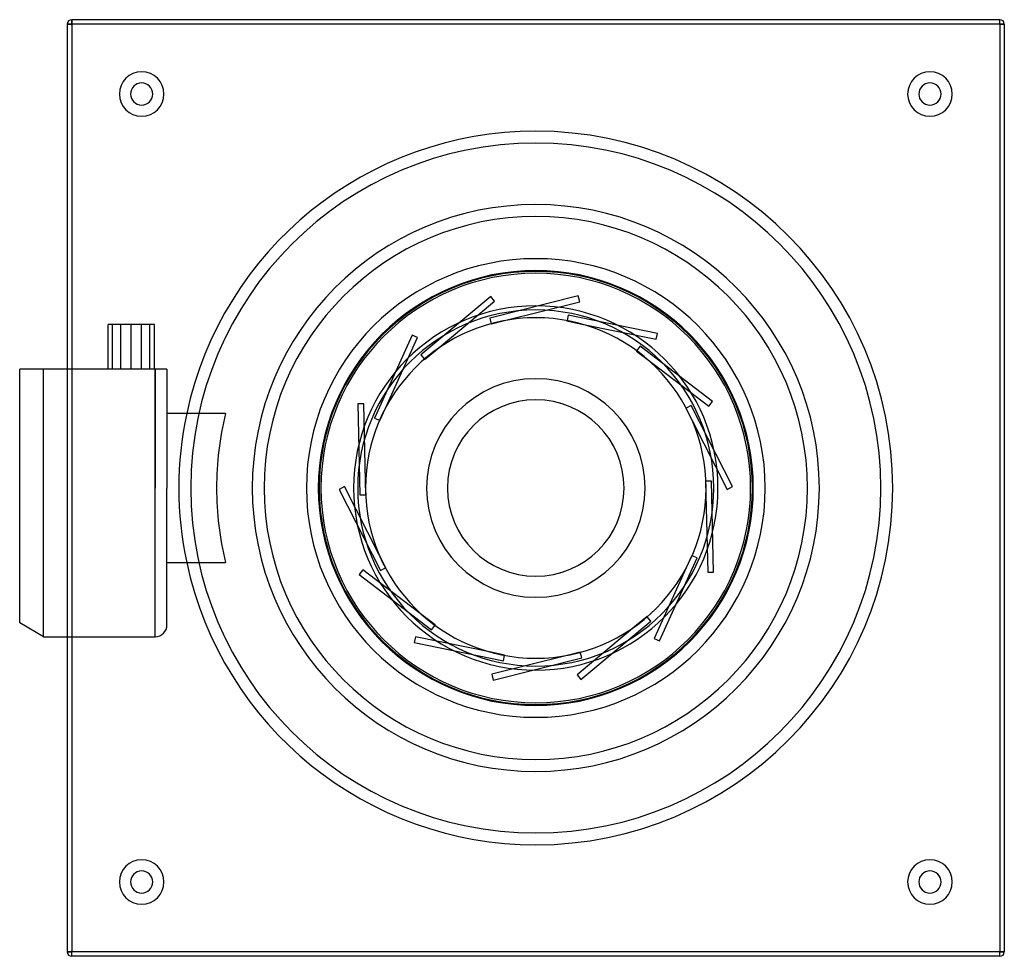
# Model space of a CAD drawing. Header units: millimetres. Extents: x -174 to 158, y -158 to 158.
import ezdxf

# ---------------------------------------------------------------- set-up
doc = ezdxf.new("R2010")
doc.units = ezdxf.units.MM
doc.layers.add('HIDDEN', color=7, linetype='Continuous')
doc.layers.add('THICK', color=7, linetype='Continuous')

msp = doc.modelspace()

# ---------------------------------------------------------------- linework, layer by layer
at = {"layer": 'HIDDEN'}
for p, q in [((-156, 156), (-157.5, 156)), ((-157.5, 156), (-157.5, 156)), ((-156, 156), (-156, 157.5)), ((-156, 157.5), (-156, 157.5)), ((-156, 156), (-156, -156)), ((156, 156), (-156, 156)), ((156, 157.5), (156, 157.5)), ((156, 156), (156, 157.5)), ((156, 156), (156, -156)), ((157.5, 156), (156, 156)), ((157.5, 156), (157.5, 156)), ((-15.16, 64.38), (-38.67, 44.75)), ((14.28, 64.58), (-15.42, 57.1)), ((-13.88, 62.85), (-15.16, 64.38)), ((-15.16, 64.38), (-15.16, 64.38)), ((14.76, 62.64), (14.28, 64.58)), ((14.28, 64.58), (14.28, 64.58)), ((-33.87, 46.15), (-13.88, 62.85)), ((-13.88, 62.85), (-13.88, 62.85)), ((-10.49, 56.28), (14.76, 62.64)), ((14.76, 62.64), (14.76, 62.64)), ((-15.42, 57.1), (-14.96, 55.26)), ((-15.42, 57.1), (-15.42, 57.1)), ((-10.49, 56.28), (-10.49, 56.28)), ((10.88, 58.14), (10.5, 56.28)), ((10.5, 56.28), (10.5, 56.28)), ((40.88, 51.99), (10.88, 58.14)), ((10.88, 58.14), (10.88, 58.14)), ((-139.47, 40), (-139.47, 55)), ((-132.53, 40), (-132.53, 55)), ((-14.96, 55.26), (-14.96, 55.26)), ((-14.93, 55.16), (-14.93, 55.16)), ((10.48, 56.18), (10.48, 56.18)), ((14.97, 55.26), (14.97, 55.26)), ((14.97, 55.26), (40.48, 50.03)), ((-41.59, 51.43), (-54.26, 23.54)), ((-50.54, 26.89), (-39.77, 50.6)), ((-39.77, 50.6), (-41.59, 51.43)), ((-41.59, 51.43), (-41.59, 51.43)), ((-39.77, 50.6), (-39.77, 50.6)), ((40.48, 50.03), (40.88, 51.99)), ((40.48, 50.03), (40.48, 50.03)), ((40.88, 51.99), (40.88, 51.99)), ((35.03, 47.66), (33.88, 46.15)), ((59.39, 29.11), (35.03, 47.66)), ((35.03, 47.66), (35.03, 47.66)), ((-38.67, 44.75), (-37.45, 43.3)), ((-38.67, 44.75), (-38.67, 44.75)), ((-37.45, 43.3), (-37.45, 43.3)), ((-37.39, 43.22), (-37.39, 43.22)), ((-33.87, 46.15), (-33.87, 46.15)), ((33.82, 46.07), (33.82, 46.07)), ((33.88, 46.15), (33.88, 46.15)), ((37.46, 43.29), (37.46, 43.29)), ((37.46, 43.29), (58.18, 27.52)), ((-173.5, 40), (-173.5, 40)), ((-165.5, -50), (-165.5, 40)), ((-157.5, 40), (-157.5, -50)), ((-156, 40), (-156, -50)), ((-128, 0), (-128, 40)), ((-124, 40), (-124, 40)), ((-57.79, 28.33), (-59.79, 28.29)), ((-59.79, 28.29), (-59.1, -2.33)), ((-59.79, 28.29), (-59.79, 28.29)), ((-57.2, 2.29), (-57.79, 28.33)), ((-57.79, 28.33), (-57.79, 28.33)), ((-50.54, 26.89), (-50.54, 26.89)), ((50.46, 26.83), (50.46, 26.83)), ((52.24, 27.74), (50.55, 26.88)), ((50.55, 26.88), (50.55, 26.88)), ((66.14, 0.45), (52.24, 27.74)), ((52.24, 27.74), (52.24, 27.74)), ((58.18, 27.52), (59.39, 29.11)), ((58.18, 27.52), (58.18, 27.52)), ((59.39, 29.11), (59.39, 29.11)), ((-124, 25), (-124, 25)), ((-117.37, 25), (-117.37, 25)), ((-54.26, 23.54), (-52.53, 22.76)), ((-54.26, 23.54), (-54.26, 23.54)), ((-52.53, 22.76), (-52.53, 22.76)), ((-52.44, 22.72), (-52.44, 22.72)), ((52.53, 22.75), (52.53, 22.75)), ((52.53, 22.75), (64.36, -0.45)), ((-64.36, 0.45), (-66.14, -0.45)), ((-52.53, -22.75), (-64.36, 0.45)), ((-64.36, 0.45), (-64.36, 0.45)), ((-57.2, 2.29), (-57.2, 2.29)), ((57.1, 2.28), (57.1, 2.28)), ((59.1, 2.33), (57.2, 2.29)), ((57.2, 2.29), (57.2, 2.29)), ((59.1, 2.33), (59.1, 2.33)), ((59.79, -28.29), (59.1, 2.33)), ((64.36, -0.45), (66.14, 0.45)), ((66.14, 0.45), (66.14, 0.45)), ((-128, -50), (-128, 0)), ((-66.14, -0.45), (-52.24, -27.74)), ((-66.14, -0.45), (-66.14, -0.45)), ((-59.1, -2.33), (-57.2, -2.29)), ((-59.1, -2.33), (-59.1, -2.33)), ((-57.2, -2.29), (-57.2, -2.29)), ((-57.1, -2.28), (-57.1, -2.28)), ((57.2, -2.29), (57.2, -2.29)), ((57.2, -2.29), (57.79, -28.33)), ((64.36, -0.45), (64.36, -0.45)), ((-52.53, -22.75), (-52.53, -22.75)), ((52.44, -22.72), (52.44, -22.72)), ((52.53, -22.76), (52.53, -22.76)), ((54.26, -23.54), (52.53, -22.76)), ((-124, -25), (-124, -25)), ((-117.37, -25), (-117.37, -25)), ((41.59, -51.43), (54.26, -23.54)), ((54.26, -23.54), (54.26, -23.54)), ((-58.18, -27.52), (-59.39, -29.11)), ((-59.39, -29.11), (-35.03, -47.66)), ((-59.39, -29.11), (-59.39, -29.11)), ((-37.46, -43.29), (-58.18, -27.52)), ((-58.18, -27.52), (-58.18, -27.52)), ((-52.24, -27.74), (-50.55, -26.88)), ((-52.24, -27.74), (-52.24, -27.74)), ((-50.55, -26.88), (-50.55, -26.88)), ((-50.46, -26.83), (-50.46, -26.83)), ((50.54, -26.89), (39.77, -50.6)), ((50.54, -26.89), (50.54, -26.89)), ((57.79, -28.33), (59.79, -28.29)), ((57.79, -28.33), (57.79, -28.33)), ((59.79, -28.29), (59.79, -28.29)), ((-37.46, -43.29), (-37.46, -43.29)), ((-35.03, -47.66), (-33.88, -46.15)), ((-33.88, -46.15), (-33.88, -46.15)), ((-33.82, -46.07), (-33.82, -46.07)), ((33.87, -46.15), (13.88, -62.85)), ((15.16, -64.38), (38.67, -44.75)), ((33.87, -46.15), (33.87, -46.15)), ((37.39, -43.22), (37.39, -43.22)), ((37.45, -43.3), (37.45, -43.3)), ((38.67, -44.75), (37.45, -43.3)), ((38.67, -44.75), (38.67, -44.75)), ((-35.03, -47.66), (-35.03, -47.66)), ((-40.48, -50.03), (-40.88, -51.99)), ((-40.88, -51.99), (-10.88, -58.14)), ((-40.88, -51.99), (-40.88, -51.99)), ((-14.97, -55.26), (-40.48, -50.03)), ((-40.48, -50.03), (-40.48, -50.03)), ((39.77, -50.6), (41.59, -51.43)), ((39.77, -50.6), (39.77, -50.6)), ((41.59, -51.43), (41.59, -51.43)), ((-14.97, -55.26), (-14.97, -55.26)), ((-10.48, -56.18), (-10.48, -56.18)), ((14.93, -55.16), (14.93, -55.16)), ((14.96, -55.26), (14.96, -55.26)), ((15.42, -57.1), (14.96, -55.26)), ((10.49, -56.28), (-14.76, -62.64)), ((-14.28, -64.58), (15.42, -57.1)), ((-10.88, -58.14), (-10.5, -56.28)), ((-10.88, -58.14), (-10.88, -58.14)), ((-10.5, -56.28), (-10.5, -56.28)), ((10.49, -56.28), (10.49, -56.28)), ((15.42, -57.1), (15.42, -57.1)), ((-14.76, -62.64), (-14.28, -64.58)), ((-14.76, -62.64), (-14.76, -62.64)), ((13.88, -62.85), (15.16, -64.38)), ((13.88, -62.85), (13.88, -62.85)), ((-14.28, -64.58), (-14.28, -64.58)), ((15.16, -64.38), (15.16, -64.38)), ((-157.5, -156), (-157.5, -156)), ((-156, -156), (-157.5, -156)), ((156, -156), (-156, -156)), ((-156, -157.5), (-156, -156)), ((-156, -157.5), (-156, -157.5)), ((156, -157.5), (156, -156)), ((157.5, -156), (156, -156)), ((156, -157.5), (156, -157.5)), ((157.5, -156), (157.5, -156))]:
    msp.add_line(p, q, dxfattribs=at)
for radius, start, end in [(116, 90, 180), (116, 0, 90), (91.32, 0, 180), (73.12, 90, 180), (73.12, 0, 90), (72.82, 0, 180), (120, 167.9753, 192.0247), (116, 180, 270), (91.32, 180, 270), (73.12, 180, 270), (72.82, 180, 270), (116, 270, 0), (73.12, 270, 0), (72.82, 270, 0), (91.32, 270, 0)]:
    msp.add_arc((0, 0), radius, start, end, dxfattribs=at)
at = {"layer": 'THICK'}
for p, q in [((-157.5, 156), (-156, 156)), ((-157.5, 156), (-157.5, 40)), ((-156, 157.5), (-156, 156)), ((156, 157.5), (-156, 157.5)), ((-156, 156), (-156, 40)), ((156, 156), (-156, 156)), ((156, 156), (156, 157.5)), ((156, 156), (157.5, 156)), ((156, 156), (156, -156)), ((157.5, 156), (157.5, -156)), ((-14.93, 55.16), (-10.49, 56.28)), ((10.5, 56.28), (10.48, 56.18)), ((-143.8, 40), (-143.8, 55)), ((-142.25, 55), (-143.8, 55)), ((-142.25, 40), (-142.25, 55)), ((-136, 55), (-142.25, 55)), ((-136, 40), (-136, 55)), ((-129.75, 55), (-136, 55)), ((-129.75, 40), (-129.75, 55)), ((-128.2, 55), (-129.75, 55)), ((-128.2, 40), (-128.2, 55)), ((-14.96, 55.26), (-14.93, 55.16)), ((10.48, 56.18), (14.97, 55.26)), ((-37.45, 43.3), (-37.39, 43.22)), ((-37.39, 43.22), (-33.87, 46.15)), ((33.88, 46.15), (33.82, 46.07)), ((33.82, 46.07), (37.46, 43.29)), ((-173.5, -45.38), (-173.5, 40)), ((-172.88, 40), (-173.5, 40)), ((-172.24, 40), (-172.88, 40)), ((-171.58, 40), (-172.24, 40)), ((-170.9, 40), (-171.58, 40)), ((-170.19, 40), (-170.9, 40)), ((-169.47, 40), (-170.19, 40)), ((-168.72, 40), (-169.47, 40)), ((-167.95, 40), (-168.72, 40)), ((-167.16, 40), (-167.95, 40)), ((-166.34, 40), (-167.16, 40)), ((-165.5, 40), (-166.34, 40)), ((-165.5, -50), (-165.5, 40)), ((-128, 40), (-165.5, 40)), ((-128, 40), (-128, 0)), ((-127.69, 40), (-128, 40)), ((-127.38, 40), (-127.69, 40)), ((-127.08, 40), (-127.38, 40)), ((-126.8, 40), (-127.08, 40)), ((-126.54, 40), (-126.8, 40)), ((-126.29, 40), (-126.54, 40)), ((-126.04, 40), (-126.29, 40)), ((-125.82, 40), (-126.04, 40)), ((-125.62, 40), (-125.82, 40)), ((-125.44, 40), (-125.62, 40)), ((-125.27, 40), (-125.44, 40)), ((-125.11, 40), (-125.27, 40)), ((-124.97, 40), (-125.11, 40)), ((-124.83, 40), (-124.97, 40)), ((-124.71, 40), (-124.83, 40)), ((-124.6, 40), (-124.71, 40)), ((-124.51, 40), (-124.6, 40)), ((-124.42, 40), (-124.51, 40)), ((-124.35, 40), (-124.42, 40)), ((-124.28, 40), (-124.35, 40)), ((-124.22, 40), (-124.28, 40)), ((-124.16, 40), (-124.22, 40)), ((-124.12, 40), (-124.16, 40)), ((-124.08, 40), (-124.12, 40)), ((-124.05, 40), (-124.08, 40)), ((-124.03, 40), (-124.05, 40)), ((-124.01, 40), (-124.03, 40)), ((-124, 40), (-124.01, 40)), ((-124, 40), (-124, 0)), ((-124, 40), (-124, 40)), ((-52.44, 22.72), (-50.54, 26.89)), ((50.55, 26.88), (50.46, 26.83)), ((50.46, 26.83), (52.53, 22.75)), ((-104.35, 25), (-124, 25)), ((-52.53, 22.76), (-52.44, 22.72)), ((-128, -50), (-128, 0)), ((-124, -46), (-124, 0)), ((-57.1, -2.28), (-57.2, 2.29)), ((57.2, 2.29), (57.1, 2.28)), ((57.1, 2.28), (57.2, -2.29)), ((-57.2, -2.29), (-57.1, -2.28)), ((-50.46, -26.83), (-52.53, -22.75)), ((52.44, -22.72), (50.54, -26.89)), ((52.53, -22.76), (52.44, -22.72)), ((-124, -25), (-104.35, -25)), ((-50.55, -26.88), (-50.46, -26.83)), ((-165.5, -50), (-173.5, -45.38)), ((-33.82, -46.07), (-37.46, -43.29)), ((-33.88, -46.15), (-33.82, -46.07)), ((37.39, -43.22), (33.87, -46.15)), ((37.45, -43.3), (37.39, -43.22)), ((-165.5, -50), (-128, -50)), ((-157.5, -50), (-157.5, -156)), ((-156, -50), (-156, -156)), ((-10.48, -56.18), (-14.97, -55.26)), ((-10.5, -56.28), (-10.48, -56.18)), ((14.93, -55.16), (10.49, -56.28)), ((14.96, -55.26), (14.93, -55.16)), ((-157.5, -156), (-156, -156)), ((-156, -157.5), (-156, -156)), ((156, -156), (-156, -156)), ((156, -157.5), (-156, -157.5)), ((156, -156), (157.5, -156)), ((156, -157.5), (156, -156))]:
    msp.add_line(p, q, dxfattribs=at)
for centre, radius, start, end in [((-156, 156), 1.5, 90, 180), ((156, 156), 1.5, 0, 90), ((-132.5, 132.5), 7.5, 90, 270), ((-132.5, 132.5), 7.5, 270, 90), ((132.5, 132.5), 7.5, 90, 270), ((132.5, 132.5), 7.5, 270, 90), ((-132.5, 132.5), 3.75, 90, 270), ((-132.5, 132.5), 3.75, 270, 90), ((132.5, 132.5), 3.75, 90, 270), ((132.5, 132.5), 3.75, 270, 90), ((0, 0), 120, 90, 167.9753), ((0, 0), 120, 0, 90), ((0, 0), 95.32, 0, 180), ((0, 0), 77.12, 90, 180), ((0, 0), 77.12, 0, 90), ((0, 0), 72.22, 0, 180), ((0, 0), 61.25, 90, 180), ((0, 0), 59.87, 0, 180), ((0, 0), 61.25, 0, 90), ((0, 0), 57.25, 90, 270), ((0, 0), 57.25, 270, 90), ((0, 0), 36.75, 90, 180), ((0, 0), 36.75, 0, 90), ((0, 0), 29.68, 0, 180), ((0, 0), 107.3, 166.5272, 180), ((0, 0), 36.75, 180, 270), ((0, 0), 29.68, 180, 0), ((0, 0), 36.75, 270, 0), ((0, 0), 107.3, 180, 193.4728), ((0, 0), 95.32, 180, 270), ((0, 0), 77.12, 180, 270), ((0, 0), 72.22, 180, 270), ((0, 0), 61.25, 180, 270), ((0, 0), 59.87, 180, 270), ((0, 0), 77.12, 270, 0), ((0, 0), 61.25, 270, 0), ((0, 0), 120, 270, 0), ((0, 0), 95.32, 270, 0), ((0, 0), 59.87, 270, 0), ((0, 0), 72.22, 270, 0), ((0, 0), 120, 192.0247, 270), ((-128, -46), 4, 270, 0), ((-132.5, -132.5), 7.5, 90, 270), ((-132.5, -132.5), 7.5, 270, 90), ((132.5, -132.5), 7.5, 90, 270), ((132.5, -132.5), 7.5, 270, 90), ((-132.5, -132.5), 3.75, 90, 270), ((-132.5, -132.5), 3.75, 270, 90), ((132.5, -132.5), 3.75, 90, 270), ((132.5, -132.5), 3.75, 270, 90), ((-156, -156), 1.5, 180, 270), ((156, -156), 1.5, 270, 0)]:
    msp.add_arc(centre, radius, start, end, dxfattribs=at)

doc.saveas('drawing.dxf')
